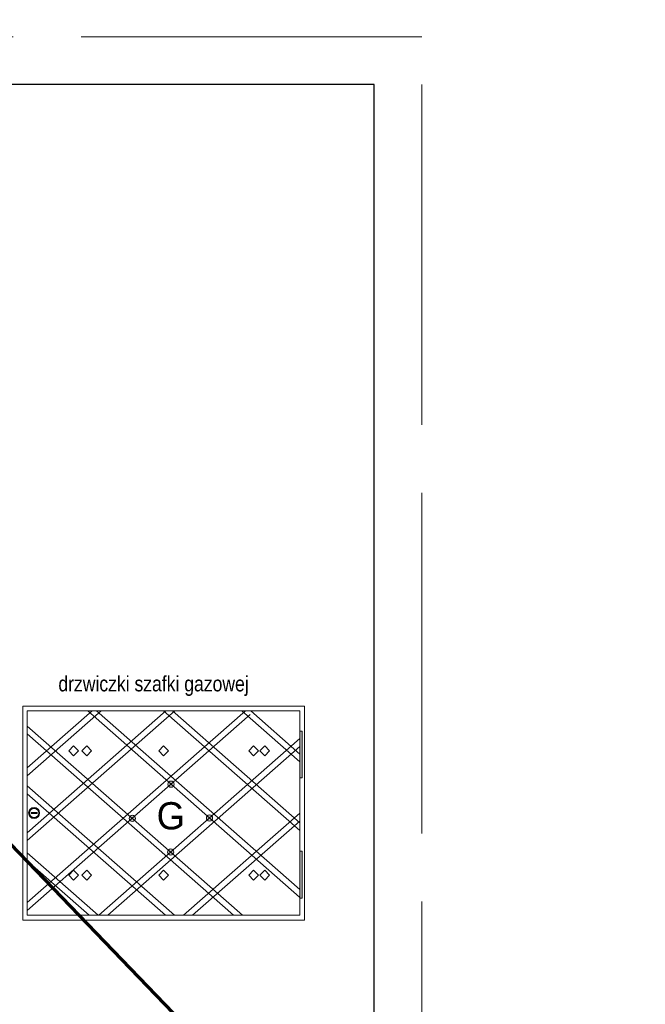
# Model space of a CAD drawing. Extents: x 34439 to 126910, y -74890 to 17912.
# Tile 58 of 256: x 96343 to 97262, y -57582 to -56136. Entities that reach past the tile are written whole.
import ezdxf

# ---------------------------------------------------------------- set-up
doc = ezdxf.new("R2010")
doc.units = 0
doc.header["$MEASUREMENT"] = 0
doc.linetypes.add('Przekrojowa', pattern=[600, 500, -100])
for name, color, linetype, lineweight in [('_konstrukcja', 96, 'Continuous', 20), ('drzwi - nowe', 254, 'Continuous', 9), ('WYMIARKI', 10, 'Continuous', 13)]:
    doc.layers.add(name, color=color, linetype=linetype, lineweight=lineweight)
doc.styles.get("Standard").update_dxf_attribs({"font": 'ARIALN.TTF'})

msp = doc.modelspace()

# ---------------------------------------------------------------- hatches: boundary and pattern name
at = {"layer": 'drzwi - nowe'}
h = msp.add_hatch(color=256, dxfattribs=at)
h.paths.add_polyline_path([(96758.2, -57180.9), (96754.6, -57180.9), (96754.6, -57249.7), (96758.2, -57249.7)])
h.paths.add_polyline_path([(96758.2, -57357.3), (96754.6, -57357.3), (96754.6, -57426.1), (96758.2, -57426.1)])
h = msp.add_hatch(color=256, dxfattribs=at)
h.paths.add_polyline_path([(96505.1, -57306), (96508.6, -57309.1), (96512, -57306, 0.452414)])
h.paths.add_polyline_path([(96512, -57306), (96508.6, -57309.1), (96512, -57312.1, 0.182248), (96513.2, -57309.1, 0.182248)])
h.paths.add_polyline_path([(96505.1, -57306, 0.182248), (96504, -57309.1, 0.182248), (96505.1, -57312.1), (96508.6, -57309.1)])
h.paths.add_polyline_path([(96508.6, -57309.1), (96505.1, -57312.1, 0.452414), (96512, -57312.1)])
h.paths.add_polyline_path([(96561.5, -57355.5), (96564.9, -57358.6), (96568.4, -57355.5, 0.452414)])
h.paths.add_polyline_path([(96561.5, -57355.5, 0.182248), (96560.3, -57358.6, 0.182248), (96561.5, -57361.6), (96564.9, -57358.6)])
h.paths.add_polyline_path([(96568.4, -57361.6), (96564.9, -57358.6), (96561.5, -57361.6, 0.452414)])
h.paths.add_polyline_path([(96568.4, -57355.5), (96564.9, -57358.6), (96568.4, -57361.6, 0.182248), (96569.6, -57358.6, 0.182248)])
h.paths.add_polyline_path([(96625.4, -57311.5), (96622, -57308.5), (96618.5, -57311.5, 0.452414)])
h.paths.add_polyline_path([(96622, -57308.5), (96618.5, -57305.4, 0.182248), (96617.3, -57308.5, 0.182248), (96618.5, -57311.5)])
h.paths.add_polyline_path([(96625.4, -57305.4), (96622, -57308.5), (96625.4, -57311.5, 0.182248), (96626.6, -57308.5, 0.182248)])
h.paths.add_polyline_path([(96625.4, -57305.4, 0.452414), (96618.5, -57305.4), (96622, -57308.5)])
h.paths.add_polyline_path([(96569.1, -57255.9, 0.452414), (96562.1, -57255.9), (96565.6, -57258.9)])
h.paths.add_polyline_path([(96570.2, -57258.9, 0.182248), (96569.1, -57255.9), (96565.6, -57258.9), (96569.1, -57262, 0.182248)])
h.paths.add_polyline_path([(96565.6, -57258.9), (96562.1, -57262, 0.452414), (96569.1, -57262)])
h.paths.add_polyline_path([(96565.6, -57258.9), (96562.1, -57255.9, 0.182248), (96561, -57258.9, 0.182248), (96562.1, -57262)])
h = msp.add_hatch(color=256, dxfattribs=at)
h.paths.add_polyline_path([(96356.5, -57301.2, 1), (96372.6, -57301.2, 1)])
h.paths.add_polyline_path([(96371.4, -57301.3, -1), (96357.9, -57301.3, -1)], flags=16)
h.paths.add_polyline_path([(96368.9, -57300.3), (96368.9, -57302.1), (96360.2, -57302.1), (96360.2, -57300.3)], flags=0)

# ---------------------------------------------------------------- linework, layer by layer
at = {"color": 62, "linetype": 'Przekrojowa', "lineweight": 18}
for p, q in [((96933.8, -56161.2), (94833.8, -56161.2)), ((96933.8, -59131.2), (96933.8, -56161.2)), ((96933.8, -59131.2), (96933.8, -56161.2))]:
    msp.add_line(p, q, dxfattribs=at)
at = {"linetype": 'Continuous'}
for p, q in [((96863.8, -56231.2), (95033.8, -56231.2)), ((96863.8, -59061.2), (96863.8, -56231.2)), ((96863.8, -59061.2), (96863.8, -56231.2))]:
    msp.add_line(p, q, dxfattribs=at)
at = {"layer": '_konstrukcja', "lineweight": 70, "ltscale": 50}
msp.add_line((103631.9, -64931.8), (84783.7, -45352.5), dxfattribs=at)
at = {"layer": 'drzwi - nowe'}
for p, q in [((96348, -57458.4), (96348, -57144.2)), ((96348, -57144.2), (96761.2, -57144.2)), ((96761.2, -57458.4), (96761.2, -57144.2)), ((96354.6, -57151.3), (96754.6, -57151.3)), ((96354.6, -57451.3), (96354.6, -57151.3)), ((96674.9, -57151.3), (96354.6, -57432.9)), ((96571.2, -57151.3), (96354.6, -57341.8)), ((96558.1, -57151.3), (96354.6, -57330.2)), ((96462.9, -57151.3), (96354.6, -57246.6)), ((96449.8, -57151.3), (96354.6, -57235)), ((96681.9, -57156.7), (96354.6, -57444.4)), ((96443.2, -57151.3), (96754.3, -57424.8)), ((96456.3, -57151.3), (96754.6, -57413.5)), ((96554.6, -57151.3), (96754.6, -57327.1)), ((96567.7, -57151.3), (96754.6, -57315.6)), ((96669.4, -57151.3), (96754.6, -57226.2)), ((96682.5, -57151.3), (96754.6, -57214.6)), ((96754.6, -57151.3), (96754.6, -57451.3)), ((96354.6, -57173.7), (96670.5, -57451.3)), ((96354.6, -57185.2), (96657.3, -57451.3)), ((96754.6, -57191.9), (96459.4, -57451.3)), ((96422.5, -57202.5), (96415.4, -57209.9)), ((96422.5, -57202.5), (96429.6, -57209.9)), ((96441.8, -57202.5), (96434.7, -57209.9)), ((96441.8, -57202.5), (96448.9, -57209.9)), ((96754.6, -57203.5), (96472.6, -57451.3)), ((96554.6, -57202.5), (96547.5, -57209.9)), ((96554.6, -57202.5), (96561.7, -57209.9)), ((96686.7, -57202.5), (96679.5, -57209.9)), ((96686.7, -57202.5), (96693.8, -57209.9)), ((96703.1, -57202.5), (96696, -57209.9)), ((96703.1, -57202.5), (96710.2, -57209.9)), ((96422.5, -57217.3), (96415.4, -57209.9)), ((96422.5, -57217.3), (96429.6, -57209.9)), ((96441.8, -57217.3), (96434.7, -57209.9)), ((96441.8, -57217.3), (96448.9, -57209.9)), ((96554.6, -57217.3), (96547.5, -57209.9)), ((96554.6, -57217.3), (96561.7, -57209.9)), ((96686.7, -57217.3), (96679.5, -57209.9)), ((96686.7, -57217.3), (96693.8, -57209.9)), ((96703.1, -57217.3), (96696, -57209.9)), ((96703.1, -57217.3), (96710.2, -57209.9)), ((96354.6, -57261.5), (96570.6, -57451.3)), ((96354.6, -57273), (96557.4, -57451.3)), ((96754.6, -57301.4), (96584, -57451.3)), ((96754.6, -57313), (96597.2, -57451.3)), ((96354.6, -57359.8), (96458.7, -57451.3)), ((96354.6, -57371.4), (96445.5, -57451.3)), ((96422.5, -57385.3), (96415.4, -57392.7)), ((96422.5, -57400.1), (96415.4, -57392.7)), ((96422.5, -57385.3), (96429.6, -57392.7)), ((96422.5, -57400.1), (96429.6, -57392.7)), ((96441.8, -57385.3), (96434.7, -57392.7)), ((96441.8, -57400.1), (96434.7, -57392.7)), ((96441.8, -57385.3), (96448.9, -57392.7)), ((96441.8, -57400.1), (96448.9, -57392.7)), ((96554.6, -57385.3), (96547.5, -57392.7)), ((96554.6, -57400.1), (96547.5, -57392.7)), ((96554.6, -57385.3), (96561.7, -57392.7)), ((96554.6, -57400.1), (96561.7, -57392.7)), ((96686.7, -57385.3), (96679.5, -57392.7)), ((96686.7, -57400.1), (96679.5, -57392.7)), ((96686.7, -57385.3), (96693.8, -57392.7)), ((96686.7, -57400.1), (96693.8, -57392.7)), ((96703.1, -57385.3), (96696, -57392.7)), ((96703.1, -57400.1), (96696, -57392.7)), ((96703.1, -57385.3), (96710.2, -57392.7)), ((96703.1, -57400.1), (96710.2, -57392.7)), ((96754.6, -57451.3), (96354.6, -57451.3)), ((96348, -57458.4), (96761.2, -57458.4))]:
    msp.add_line(p, q, dxfattribs=at)
for points in [[(96754.6, -57180.9), (96758.2, -57180.9), (96758.2, -57249.7), (96754.6, -57249.7)], [(96360.2, -57300.3), (96368.9, -57300.3), (96368.9, -57302.1), (96360.2, -57302.1)], [(96754.6, -57426.1), (96758.2, -57426.1), (96758.2, -57357.3), (96754.6, -57357.3)]]:
    msp.add_lwpolyline(points, close=True, dxfattribs=at)
for centre, radius in [((96565.6, -57258.9), 4.62), ((96364.6, -57301.2), 8.06), ((96364.6, -57301.3), 6.78), ((96508.6, -57309.1), 4.62), ((96622, -57308.5), 4.62), ((96564.9, -57358.6), 4.62)]:
    msp.add_circle(centre, radius, dxfattribs=at)

# ---------------------------------------------------------------- texts
at = {"layer": 'drzwi - nowe', "insert": (96544.4, -57325.9), "char_height": 40, "width": 63.248, "attachment_point": 7}
msp.add_mtext('{\\fVani|b0|i0|c0|p34;G}', dxfattribs=at)
at = {"layer": 'WYMIARKI', "insert": (96400.2, -57100.1), "char_height": 22.5, "width": 949.197, "attachment_point": 1}
msp.add_mtext('{\\fArial Narrow|b0|i0|c238|p0;drzwiczki szafki gazowej}', dxfattribs=at)

doc.saveas('drawing.dxf')
